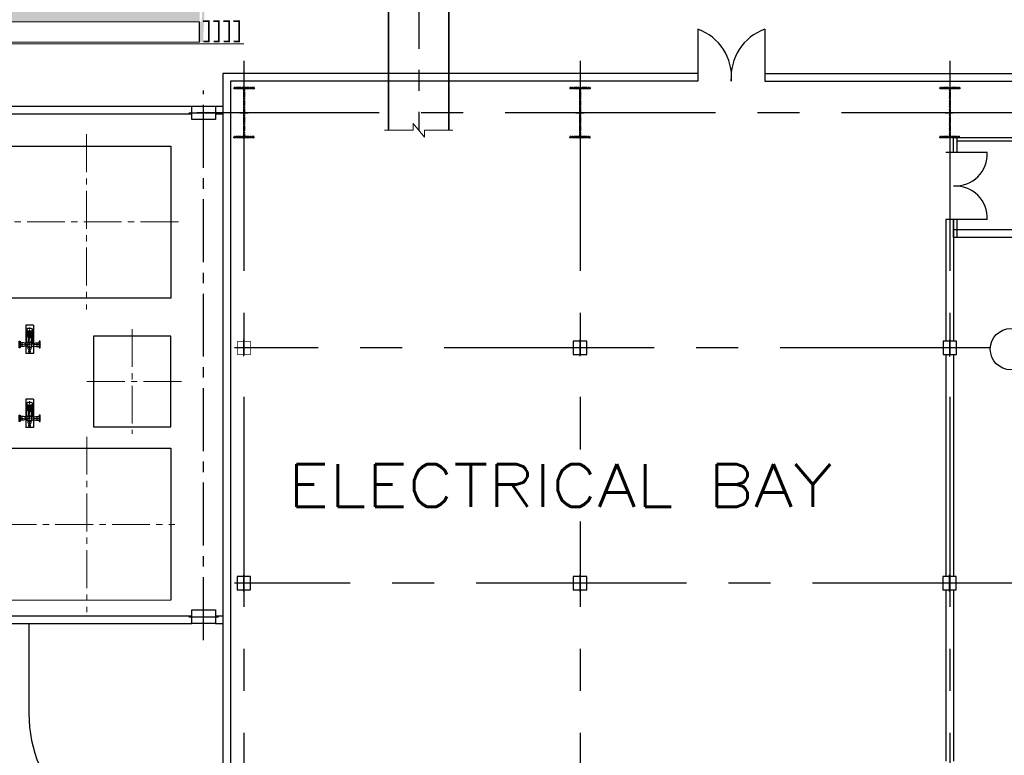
# Model space of a CAD drawing. Header units: inches. Extents: x -4968858 to -265257, y -220693 to 1871410.
# Tile 95 of 225: x -1962437 to -1933143, y 1156756 to 1178651. Entities that reach past the tile are written whole.
import ezdxf

# ---------------------------------------------------------------- set-up
doc = ezdxf.new("R2010")
doc.units = ezdxf.units.IN
doc.header["$MEASUREMENT"] = 0
for name, pattern in [('CENTER', [2, 1.25, -0.25, 0.25, -0.25]), ('CENTER2', [1.125, 0.75, -0.125, 0.125, -0.125]), ('CL-1', [1.25, 1, -0.125, 0, -0.125]), ('CONTINOUS', [0])]:
    doc.linetypes.add(name, pattern=pattern)
for name, color, linetype in [('Aux_col', 1, 'Continuous'), ('COL', 2, 'CENTER'), ('DIM', 2, 'Continuous'), ('EQP', 1, 'Continuous'), ('EQPT', 6, 'Continuous'), ('GRID', 8, 'Continuous'), ('PIPE', 1, 'Continuous'), ('PIPE RACK', 150, 'Continuous'), ('road', 1, 'Continuous'), ('VAULT', 7, 'Continuous'), ('WALL', 6, 'Continuous')]:
    doc.layers.add(name, color=color, linetype=linetype)
for name, color, linetype, lineweight in [('CEN', 120, 'CENTER', 13), ('CENTER', 1, 'CL-1', 13), ('P', 250, 'Continuous', 100)]:
    doc.layers.add(name, color=color, linetype=linetype, lineweight=lineweight)
doc.styles.add('S2', font='ROMANS')

# ---------------------------------------------------------------- blocks, each defined once
blk = doc.blocks.new('A$C41E52089')
at = {"layer": 'COL'}
h = blk.add_hatch(dxfattribs=at)
h.set_pattern_fill('ANSI31', color=1, scale=100, style=0)
h.paths.add_polyline_path([(300, -710), (0, -710), (0, -750), (300, -750)])
h.paths.add_polyline_path([(0, -710), (-300, -710), (-300, -750), (0, -750)])
h.paths.add_polyline_path([(0, 0), (-12, 0), (-12, -710), (0, -710)])
h.paths.add_polyline_path([(0, 710), (-12, 710), (-12, 0), (0, 0)])
h.paths.add_polyline_path([(12, 0), (0, 0), (0, -710), (12, -710)])
h.paths.add_polyline_path([(12, 710), (0, 710), (0, 0), (12, 0)])
h.paths.add_polyline_path([(300, 750), (0, 750), (0, 710), (12, 710), (300, 710)])
h.paths.add_polyline_path([(0, 750), (-300, 750), (-300, 710), (0, 710)])
at = {"layer": 'COL', "color": 1}
for p, q in [((-300, 750), (300, 750)), ((-300, 750), (-300, 710)), ((-300, 710), (300, 710)), ((-12, -710), (-12, 710)), ((12, -710), (12, 710)), ((300, 750), (300, 710)), ((-300, -710), (300, -710)), ((-300, -750), (-300, -710)), ((-300, -750), (300, -750)), ((300, -750), (300, -710))]:
    blk.add_line(p, q, dxfattribs=at)
at = {"layer": 'COL', "color": 2, "ltscale": 20}
for p, q in [((0, -790), (0, 790)), ((123, 0), (-123, 0))]:
    blk.add_line(p, q, dxfattribs=at)
blk = doc.blocks.new('A$C3C7577A7')
at = {"layer": 'Aux_col'}
for p, q in [((72206, 14200), (71806, 14200)), ((71806, 14200), (71806, 13800)), ((72006, 14250), (72006, 13750)), ((72206, 13800), (72206, 14200)), ((83200, 14199), (82800, 14199)), ((82800, 14199), (82800, 13799)), ((83000, 14249), (83000, 13749)), ((83200, 13799), (83200, 14199)), ((93206, 14200), (92806, 14200)), ((92806, 14200), (92806, 13800)), ((93006, 14250), (93006, 13750)), ((93206, 13800), (93206, 14200)), ((71756, 14000), (72256, 14000)), ((71806, 13800), (72206, 13800)), ((82582, 13999), (83407, 13999)), ((82750, 13999), (83250, 13999)), ((82800, 13799), (83200, 13799)), ((92756, 14000), (93256, 14000)), ((92806, 13800), (93206, 13800)), ((72200, 7201), (71800, 7201)), ((71800, 7201), (71800, 6801)), ((72000, 7251), (72000, 6751)), ((72200, 6801), (72200, 7201)), ((83200, 7200), (82800, 7200)), ((82800, 7200), (82800, 6800)), ((83000, 7250), (83000, 6750)), ((83200, 6800), (83200, 7200)), ((93000, 7250), (93000, 6750)), ((71750, 7001), (72250, 7001)), ((71800, 6801), (72200, 6801)), ((82750, 7000), (83250, 7000)), ((82800, 6800), (83200, 6800)), ((92744, 7000), (93244, 7000))]:
    blk.add_line(p, q, dxfattribs=at)
at = {"layer": 'Aux_col', "const_width": 20, "flags": 128}
for points in [[(93200, 7200), (92800, 7200)], [(92800, 7200), (92800, 6800)], [(93200, 6800), (93200, 7200)], [(92800, 6800), (93200, 6800)]]:
    blk.add_lwpolyline(points, dxfattribs=at)
blk = doc.blocks.new('COP')
at = {"layer": 'CEN', "ltscale": 0.1}
for p, q in [((88583, -750312), (88583, -749535)), ((88252, -749802), (88914, -749802)), ((88655, -750127), (88673, -750127))]:
    blk.add_line(p, q, dxfattribs=at)
at = {"layer": 'EQPT', "color": 4}
for p, q in [((88471, -750375), (88471, -749535)), ((88471, -749535), (88696, -749535)), ((88696, -750375), (88696, -749535)), ((88471, -750375), (88696, -750375))]:
    blk.add_line(p, q, dxfattribs=at)
at = {"layer": 'EQPT', "color": 1}
for p, q in [((88604, -749586), (88562, -749586)), ((88562, -749586), (88562, -749608)), ((88602, -749547), (88564, -749547)), ((88564, -749547), (88564, -749586)), ((88583, -749586), (88604, -749586)), ((88602, -749547), (88602, -749586)), ((88303, -749727), (88303, -749723)), ((88403, -749747), (88323, -749747)), ((88403, -749856), (88323, -749856)), ((88358, -749747), (88358, -749856)), ((88363, -749747), (88363, -749856)), ((88433, -749757), (88403, -749747)), ((88433, -749846), (88403, -749856)), ((88529, -749757), (88433, -749757)), ((88529, -749846), (88433, -749846)), ((88455, -749757), (88455, -749846)), ((88460, -749757), (88460, -749846)), ((88494, -749757), (88494, -749748)), ((88494, -749748), (88529, -749748)), ((88494, -750221), (88494, -749846)), ((88494, -749856), (88529, -749856)), ((88637, -749721), (88529, -749721)), ((88529, -749757), (88529, -749721)), ((88532, -749721), (88529, -749721)), ((88637, -749738), (88529, -749738)), ((88529, -749846), (88529, -749882)), ((88637, -749865), (88529, -749865)), ((88637, -749882), (88529, -749882)), ((88532, -749882), (88529, -749882)), ((88535, -750022), (88535, -749882)), ((88631, -750022), (88631, -749882)), ((88634, -749721), (88637, -749721)), ((88634, -749882), (88637, -749882)), ((88637, -749757), (88637, -749721)), ((88672, -749748), (88637, -749748)), ((88637, -749757), (88733, -749757)), ((88637, -749846), (88637, -749882)), ((88637, -749846), (88733, -749846)), ((88672, -749856), (88637, -749856)), ((88672, -749757), (88672, -749748)), ((88672, -749846), (88672, -750226)), ((88672, -749846), (88672, -749856)), ((88706, -749757), (88706, -749846)), ((88711, -749757), (88711, -749846)), ((88733, -749757), (88763, -749747)), ((88733, -749846), (88763, -749856)), ((88763, -749747), (88843, -749747)), ((88763, -749856), (88843, -749856)), ((88803, -749747), (88803, -749856)), ((88808, -749747), (88808, -749856)), ((88863, -749727), (88863, -749723)), ((88508, -750209), (88508, -750045)), ((88658, -750045), (88508, -750045)), ((88518, -750209), (88518, -750045)), ((88521, -750045), (88521, -750037)), ((88528, -750209), (88528, -750045)), ((88631, -750022), (88535, -750022)), ((88538, -750209), (88538, -750045)), ((88548, -750209), (88548, -750045)), ((88558, -750209), (88558, -750045)), ((88568, -750209), (88568, -750045)), ((88578, -750209), (88578, -750045)), ((88588, -750209), (88588, -750045)), ((88598, -750209), (88598, -750045)), ((88608, -750209), (88608, -750045)), ((88618, -750209), (88618, -750045)), ((88628, -750209), (88628, -750045)), ((88638, -750209), (88638, -750045)), ((88645, -750045), (88645, -750037)), ((88648, -750209), (88648, -750045)), ((88658, -750209), (88658, -750045)), ((88502, -750221), (88494, -750221)), ((88664, -750209), (88502, -750209)), ((88502, -750209), (88502, -750244)), ((88540, -750285), (88540, -750282)), ((88626, -750285), (88540, -750285)), ((88626, -750285), (88626, -750282)), ((88664, -750209), (88664, -750244)), ((88672, -750226), (88664, -750226))]:
    blk.add_line(p, q, dxfattribs=at)
for points in [[(88564, -749608), (88564, -749638, -0.256742), (88552, -749661, 0.367209), (88534, -749690), (88534, -749719)], [(88583, -749605, 0.322349), (88604, -749605)], [(88602, -749608), (88602, -749638, 0.256742), (88614, -749661, -0.367209), (88632, -749690), (88632, -749719)]]:
    blk.add_lwpolyline(points, format="xyb", dxfattribs=at)
blk.add_lwpolyline([(88604, -749586), (88604, -749608), (88604, -749608), (88562, -749608)], dxfattribs=at)
for points in [[(88275, -749738), (88273, -749738), (88273, -749865), (88275, -749865), (88275, -749897), (88303, -749897), (88303, -749706), (88275, -749706)], [(88540, -749721), (88540, -749716), (88547, -749716), (88547, -749721)], [(88540, -749882), (88540, -749888), (88547, -749888), (88547, -749882)], [(88555, -749721), (88555, -749716), (88562, -749716), (88562, -749721)], [(88555, -749882), (88555, -749888), (88562, -749888), (88562, -749882)], [(88611, -749721), (88611, -749716), (88604, -749716), (88604, -749721)], [(88611, -749882), (88611, -749888), (88604, -749888), (88604, -749882)], [(88626, -749721), (88626, -749716), (88619, -749716), (88619, -749721)], [(88626, -749882), (88626, -749888), (88619, -749888), (88619, -749882)], [(88891, -749738), (88893, -749738), (88893, -749865), (88891, -749865), (88891, -749897), (88863, -749897), (88863, -749706), (88891, -749706)], [(88658, -750117), (88658, -750137), (88661, -750137), (88661, -750117)], [(88668, -750233), (88668, -750238), (88664, -750238), (88664, -750233)]]:
    blk.add_lwpolyline(points, close=True, dxfattribs=at)
for centre, radius, start, end in [((88572, -749604), 18.3, 54.2666, 125.7334), ((88572, -749590), 18.3, 234.2666, 305.7334), ((88594, -749604), 18.3, 54.2666, 125.7334), ((88323, -749727), 20, 180, 270), ((88323, -749876), 20, 90, 180), ((88458, -749802), 84.2, 328.1448, 31.8552), ((88532, -749719), 2.24, 270, 0), ((88708, -749802), 84.2, 148.1448, 211.8552), ((88634, -749719), 2.24, 180, 270), ((88843, -749727), 20, 270, 0), ((88843, -749876), 20, 0, 90), ((88535, -750037), 14.4, 90, 180), ((88631, -750037), 14.4, 0, 90), ((88661, -750127), 5.7, 270, 90), ((88536, -750244), 33.3, 180, 270), ((88536, -750282), 4.4, 0, 90), ((88631, -750282), 4.4, 90, 180), ((88631, -750244), 33.3, 270, 0)]:
    blk.add_arc(centre, radius, start, end, dxfattribs=at)
blk = doc.blocks.new('123')
at = {"layer": 'CEN', "ltscale": 0.25}
for p, q in [((1284608, -606336), (1284608, -607457)), ((1284478, -606514), (1284738, -606514)), ((1284367, -606894), (1284849, -606894)), ((1284478, -607274), (1284738, -607274))]:
    blk.add_line(p, q, dxfattribs=at)
at = {"layer": 'CEN'}
for p, q in [((1284555, -606957), (1284537, -606939)), ((1284537, -606957), (1284555, -606939)), ((1284545, -606841), (1284563, -606823)), ((1284545, -606823), (1284563, -606841)), ((1284670, -606947), (1284653, -606965)), ((1284670, -606965), (1284653, -606947)), ((1284661, -606831), (1284679, -606849)), ((1284679, -606831), (1284661, -606849))]:
    blk.add_line(p, q, dxfattribs=at)
at = {"layer": 'CEN', "ltscale": 0.25}
for centre in [(1284608, -606514), (1284608, -607274)]:
    blk.add_circle(centre, 95, dxfattribs=at)
at = {"layer": 'EQPT', "color": 1}
for p, q in [((1284763, -606399), (1284453, -606399)), ((1284453, -606399), (1284453, -606432)), ((1284453, -606432), (1284527, -606432)), ((1284563, -606620), (1284563, -606705)), ((1284652, -606620), (1284652, -606705)), ((1284689, -606432), (1284763, -606432)), ((1284763, -606432), (1284763, -606399)), ((1284431, -606989), (1284431, -606798)), ((1284455, -606798), (1284431, -606798)), ((1284455, -606798), (1284479, -606798)), ((1284455, -606798), (1284479, -606798)), ((1284455, -606989), (1284455, -606798)), ((1284479, -606989), (1284479, -606798)), ((1284485, -606808), (1284479, -606808)), ((1284485, -606820), (1284479, -606820)), ((1284482, -606825), (1284482, -606826)), ((1284494, -606950), (1284491, -606950)), ((1284495, -606838), (1284492, -606838)), ((1284494, -606836), (1284498, -606836)), ((1284494, -606836), (1284498, -606836)), ((1284494, -606845), (1284498, -606845)), ((1284494, -606845), (1284498, -606845)), ((1284494, -606952), (1284498, -606952)), ((1284494, -606961), (1284498, -606961)), ((1284498, -606806), (1284498, -606982)), ((1284498, -606806), (1284559, -606806)), ((1284544, -606737), (1284512, -606737)), ((1284512, -606737), (1284512, -606765)), ((1284512, -606765), (1284703, -606765)), ((1284525, -606786), (1284525, -606837)), ((1284525, -606786), (1284691, -606786)), ((1284525, -606951), (1284525, -607002)), ((1284535, -606782), (1284535, -606786)), ((1284671, -606735), (1284544, -606735)), ((1284544, -606735), (1284544, -606737)), ((1284544, -606773), (1284544, -606782)), ((1284544, -606782), (1284544, -606786)), ((1284657, -606806), (1284717, -606806)), ((1284671, -606737), (1284671, -606735)), ((1284703, -606737), (1284671, -606737)), ((1284671, -606773), (1284671, -606782)), ((1284672, -606782), (1284672, -606786)), ((1284681, -606782), (1284681, -606786)), ((1284685, -606765), (1284685, -606771)), ((1284691, -606786), (1284691, -606837)), ((1284691, -606951), (1284691, -607002)), ((1284697, -606765), (1284697, -606771)), ((1284703, -606765), (1284703, -606737)), ((1284717, -606806), (1284717, -606982)), ((1284721, -606836), (1284717, -606836)), ((1284721, -606836), (1284717, -606836)), ((1284721, -606845), (1284717, -606845)), ((1284721, -606845), (1284717, -606845)), ((1284721, -606952), (1284717, -606952)), ((1284721, -606961), (1284717, -606961)), ((1284721, -606838), (1284725, -606838)), ((1284721, -606950), (1284725, -606950)), ((1284730, -606808), (1284737, -606808)), ((1284730, -606820), (1284737, -606820)), ((1284734, -606825), (1284734, -606826)), ((1284761, -606798), (1284737, -606798)), ((1284761, -606798), (1284737, -606798)), ((1284737, -606989), (1284737, -606798)), ((1284761, -606989), (1284761, -606798)), ((1284761, -606798), (1284785, -606798)), ((1284785, -606989), (1284785, -606798)), ((1284455, -606989), (1284431, -606989)), ((1284479, -606989), (1284455, -606989)), ((1284485, -606968), (1284479, -606968)), ((1284485, -606980), (1284479, -606980)), ((1284482, -606963), (1284482, -606961)), ((1284498, -606982), (1284559, -606982)), ((1284512, -607023), (1284703, -607023)), ((1284512, -607051), (1284512, -607023)), ((1284544, -607051), (1284512, -607051)), ((1284525, -607002), (1284691, -607002)), ((1284535, -607006), (1284535, -607002)), ((1284544, -607006), (1284544, -607002)), ((1284544, -607015), (1284544, -607006)), ((1284544, -607053), (1284544, -607051)), ((1284671, -607053), (1284544, -607053)), ((1284563, -607083), (1284563, -607168)), ((1284652, -607083), (1284652, -607168)), ((1284657, -606982), (1284717, -606982)), ((1284671, -607015), (1284671, -607006)), ((1284703, -607051), (1284671, -607051)), ((1284671, -607051), (1284671, -607053)), ((1284672, -607006), (1284672, -607002)), ((1284681, -607006), (1284681, -607002)), ((1284685, -607023), (1284685, -607017)), ((1284697, -607023), (1284697, -607017)), ((1284703, -607023), (1284703, -607051)), ((1284730, -606968), (1284737, -606968)), ((1284730, -606980), (1284737, -606980)), ((1284734, -606963), (1284734, -606961)), ((1284737, -606989), (1284761, -606989)), ((1284761, -606989), (1284785, -606989)), ((1284453, -607389), (1284453, -607356)), ((1284453, -607356), (1284527, -607356)), ((1284763, -607389), (1284453, -607389)), ((1284689, -607356), (1284763, -607356)), ((1284763, -607356), (1284763, -607389))]:
    blk.add_line(p, q, dxfattribs=at)
for points in [[(1284647, -606457, 1), (1284647, -606449), (1284569, -606449, 1), (1284569, -606457)], [(1284647, -606457, 1), (1284647, -606449), (1284569, -606449, 1), (1284569, -606457)], [(1284647, -606457, 1), (1284647, -606449), (1284569, -606449, 1), (1284569, -606457)], [(1284647, -606571, -1), (1284647, -606579), (1284569, -606579, -1), (1284569, -606571)], [(1284647, -607217, 1), (1284647, -607209), (1284569, -607209, 1), (1284569, -607217)], [(1284647, -607331, -1), (1284647, -607339), (1284569, -607339, -1), (1284569, -607331)], [(1284647, -607331, -1), (1284647, -607339), (1284569, -607339, -1), (1284569, -607331)], [(1284647, -607331, -1), (1284647, -607339), (1284569, -607339, -1), (1284569, -607331)]]:
    blk.add_lwpolyline(points, format="xyb", close=True, dxfattribs=at)
for points in [[(1284485, -606804), (1284479, -606804), (1284479, -606825), (1284485, -606825)], [(1284498, -606849), (1284494, -606849), (1284494, -606832), (1284498, -606832)], [(1284498, -606849), (1284494, -606849), (1284494, -606832), (1284498, -606832)], [(1284498, -606948), (1284494, -606948), (1284494, -606965), (1284498, -606965)], [(1284531, -606786), (1284531, -606782), (1284548, -606782), (1284548, -606786)], [(1284685, -606786), (1284685, -606782), (1284668, -606782), (1284668, -606786)], [(1284701, -606765), (1284701, -606771), (1284680, -606771), (1284680, -606765)], [(1284717, -606849), (1284721, -606849), (1284721, -606832), (1284717, -606832)], [(1284717, -606849), (1284721, -606849), (1284721, -606832), (1284717, -606832)], [(1284717, -606948), (1284721, -606948), (1284721, -606965), (1284717, -606965)], [(1284730, -606804), (1284737, -606804), (1284737, -606825), (1284730, -606825)], [(1284485, -606984), (1284479, -606984), (1284479, -606963), (1284485, -606963)], [(1284531, -607002), (1284531, -607006), (1284548, -607006), (1284548, -607002)], [(1284685, -607002), (1284685, -607006), (1284668, -607006), (1284668, -607002)], [(1284701, -607023), (1284701, -607017), (1284680, -607017), (1284680, -607023)], [(1284730, -606984), (1284737, -606984), (1284737, -606963), (1284730, -606963)]]:
    blk.add_lwpolyline(points, close=True, dxfattribs=at)
for points in [[(1284554, -606711), (1284554, -606705), (1284662, -606705), (1284662, -606711), (1284703, -606711), (1284703, -606733), (1284671, -606733), (1284671, -606735), (1284544, -606735), (1284544, -606733), (1284512, -606733), (1284512, -606711), (1284554, -606711)], [(1284554, -607077), (1284554, -607083), (1284662, -607083), (1284662, -607077), (1284703, -607077), (1284703, -607055), (1284671, -607055), (1284671, -607053), (1284544, -607053), (1284544, -607055), (1284512, -607055), (1284512, -607077), (1284554, -607077)]]:
    blk.add_lwpolyline(points, dxfattribs=at)
for centre, radius in [((1284608, -606514), 115), ((1284608, -606894), 101), ((1284546, -606948), 7.54), ((1284554, -606832), 7.54), ((1284608, -606894), 41.1), ((1284662, -606956), 7.54), ((1284670, -606840), 7.54), ((1284608, -607274), 115)]:
    blk.add_circle(centre, radius, dxfattribs=at)
for centre, radius, start, end in [((1284493, -606827), 11.2, 178.6435, 257.2579), ((1284493, -606961), 11.2, 102.7421, 181.3565), ((1284535, -606775), 9.8, 12.018, 84.9298), ((1284681, -606775), 9.8, 95.0702, 167.982), ((1284722, -606827), 11.2, 282.7421, 1.3565), ((1284722, -606961), 11.2, 358.6435, 77.2579), ((1284535, -607013), 9.8, 275.0702, 347.982), ((1284681, -607013), 9.8, 192.018, 264.9298)]:
    blk.add_arc(centre, radius, start, end, dxfattribs=at)
at = {"layer": 'PIPE'}
blk.add_line((1284494, -606850), (1284494, -606938), dxfattribs=at)
blk = doc.blocks.new('A$C652E157D')
at = {"layer": 'CENTER', "color": 2, "linetype": 'CENTER2', "ltscale": 1500}
for p, q in [((4675, 9647), (4675, 14864)), ((8729, 14543), (8729, 11423)), ((7852, 12983), (9606, 12983)), ((7299, 12256), (2051, 12256)), ((3325, 6440), (3325, 9559)), ((1859, 7999), (4791, 7999)), ((4685, 641), (4685, 5858)), ((1951, 3249), (7539, 3249))]:
    blk.add_line(p, q, dxfattribs=at)
at = {"layer": 'DIM', "color": 1, "linetype": 'CONTINOUS', "lineweight": 15}
blk.add_line((2175, 14506), (7195, 14506), dxfattribs=at)
at = {"layer": 'EQP', "color": 1, "linetype": 'Continuous'}
for p, q in [((2175, 9986), (2175, 14506)), ((2175, 9986), (2175, 14506)), ((7195, 14506), (7195, 9986)), ((7195, 14506), (7195, 9986)), ((7195, 9986), (2175, 9986)), ((7195, 9986), (2175, 9986)), ((4475, 9349), (2175, 9349)), ((2175, 9349), (2175, 6649)), ((4475, 6649), (4475, 9349)), ((2175, 6649), (4475, 6649)), ((2175, 5519), (7195, 5519)), ((2175, 999), (2175, 5519)), ((7195, 5519), (7195, 999)), ((7195, 999), (2175, 999))]:
    blk.add_line(p, q, dxfattribs=at)
at = {"layer": 'EQP', "color": 1, "linetype": 'Continuous', "const_width": 10}
blk.add_lwpolyline([(8129, 11865), (9329, 11865), (9329, 14101), (8129, 14101)], close=True, dxfattribs=at)
blk.add_lwpolyline([(8129, 11865), (9329, 11865), (9329, 14101), (8129, 14101)], close=True, dxfattribs=at)
for p in [(-1277083, 615993), (-1277083, 613793)]:
    blk.add_blockref('123', p)
at = {"layer": 'EQPT'}
for p in [(-82208, 758901), (-82208, 756701)]:
    blk.add_blockref('COP', p, dxfattribs=at)
blk = doc.blocks.new('TG')
for points in [[(560770, 114426), (560770, 113726), (560370, 113726), (560370, 114426)], [(575770, 114426), (575770, 113726), (575370, 113726), (575370, 114426)]]:
    blk.add_lwpolyline(points, close=True)
at = {"layer": 'DIM'}
blk.add_circle((567607, 138095), 615, dxfattribs=at)
at = {"layer": 'GRID', "linetype": 'CENTER', "ltscale": 5000}
for p, q in [((560570, 209303), (560570, 113876)), ((574570, 158438), (574570, 115000)), ((567570, 137481), (567570, 115000)), ((559027, 136276), (626259, 136276)), ((559027, 125276), (626259, 125276)), ((559027, 115276), (626259, 115276)), ((560570, 113633), (560570, 114519)), ((575570, 113633), (575570, 114519))]:
    blk.add_line(p, q, dxfattribs=at)
at = {"layer": 'GRID', "linetype": 'CENTER2', "ltscale": 2500}
blk.add_line((576268, 114076), (559904, 114076), dxfattribs=at)
at = {"layer": 'WALL'}
for p, q in [((559400, 134661), (559400, 168245)), ((559630, 134661), (559630, 168245)), ((561320, 142660, -370380), (561320, 136491, -370380)), ((561420, 142660, -370380), (561420, 136491, 150806)), ((564285, 142660), (564285, 136391)), ((564055, 142430, -370380), (564055, 136391, 16517)), ((561751, 137391), (561751, 136161)), ((563751, 137391), (563751, 136161)), ((561751, 136491), (561320, 136491)), ((561751, 136391, 53901), (561320, 136391)), ((564285, 136491), (563751, 136491)), ((563751, 136391), (567370, 136391)), ((563751, 136391), (567370, 136391)), ((564285, 136391, 370380), (563751, 136391, 303736)), ((567770, 136391), (574369, 136391)), ((574769, 136391), (579870, 136391)), ((563751, 136161), (567370, 136161)), ((567770, 136161), (574369, 136161)), ((574769, 136161), (579870, 136161)), ((559400, 130776), (559400, 134661)), ((559630, 130776), (559630, 134661)), ((558085, 130776), (559630, 130776)), ((558085, 130776), (559630, 130776)), ((558085, 128776), (559630, 128776)), ((558085, 128776), (559630, 128776)), ((559400, 128776), (559400, 114646)), ((559630, 128776), (559630, 114876)), ((559630, 114876), (598320, 114876)), ((559400, 114646), (598550, 114646)), ((560370, 114426), (560370, 114646)), ((560600, 114426), (560600, 114646)), ((575540, 114426), (575540, 114646)), ((575770, 114426), (575770, 114646)), ((560370, 104426), (560370, 114426)), ((560600, 104426), (560600, 113726)), ((575540, 107201), (575540, 113726)), ((575770, 107201), (575770, 113726))]:
    blk.add_line(p, q, dxfattribs=at)
for centre, radius, start, end in [((561803, 136443), 949, 356.8572, 93.1428), ((563699, 136443), 949, 86.8572, 183.1428), ((559500, 131269), 1498, 199.1893, 274.9792), ((559500, 128284), 1498, 85.0208, 160.8107)]:
    blk.add_arc(centre, radius, start, end, dxfattribs=at)
at = {"rotation": 270}
blk.add_blockref('A$C3C7577A7', (560570, 208276), dxfattribs=at)
at = {"layer": 'COL', "rotation": 270}
for p in [(560570, 136276), (560570, 125276), (560570, 115276)]:
    blk.add_blockref('A$C41E52089', p, dxfattribs=at)
at = {"layer": 'DIM', "color": 1, "linetype": 'CONTINOUS', "lineweight": 15, "rotation": 270}
blk.add_blockref('A$C652E157D', (560570, 115276), dxfattribs=at)
at = {"linetype": 'CONTINOUS', "lineweight": 15}
blk.add_wipeout([(572736, 116431), (572736, 135313), (570594, 135313), (570594, 116431)], dxfattribs=at)
at = {"color": 7, "linetype": 'CONTINOUS', "lineweight": 15, "style": 'S2', "width": 1.2}
blk.add_text('ELECTRICAL BAY', height=1260, rotation=90, dxfattribs=at).set_placement((572295, 116584))
blk = doc.blocks.new('TFMR YARD')
at = {"color": 2, "linetype": 'CENTER2', "ltscale": 5000}
blk.add_lwpolyline([(-144123, 247936), (-144123, 230516)], dxfattribs=at)
at = {"color": 1, "const_width": 50}
for points in [[(-145023, 245773), (-145023, 230516)], [(-143223, 245773), (-143223, 230516)]]:
    blk.add_lwpolyline(points, dxfattribs=at)
at = {"layer": 'DIM', "color": 1, "linetype": 'CONTINOUS', "lineweight": 15}
blk.add_lwpolyline([(-143104, 230516), (-143953, 230516), (-143953, 230312), (-144293, 230720), (-144293, 230516), (-145142, 230516)], dxfattribs=at)
blk = doc.blocks.new('CABLE TRENCH')
h = blk.add_hatch()
h.set_pattern_fill('CROSS', color=256, scale=1000, style=0)
h.set_pattern_definition([(0, (1482166.81, 231363.33), (250, 250), [125, -375]), (90, (1482229.31, 231300.83), (-250, 250), [125, -375])])
h.paths.add_polyline_path([(1072990, 230742), (1072990, 231342), (1079022, 231342), (1079022, 202809), (1078422, 202809), (1078422, 211528), (1072990, 211528), (1072990, 212128), (1078422, 212128), (1078422, 212728), (1072990, 212728), (1072990, 213328), (1078422, 213328), (1078422, 230742)], flags=17)
edge = h.paths.add_edge_path()
edge.add_line((1080222, 238987), (1079622, 238987))
edge.add_line((1079615, 238987), (1079622, 232542))
edge.add_line((1080222, 242594), (1080222, 222454))
edge.add_line((1072990, 231942), (1079622, 231942))
edge.add_line((1072990, 232542), (1079622, 232542))
edge.add_line((1079622, 231942), (1079622, 202809))
edge.add_line((1078422, 213328), (1078422, 221554))
edge.add_line((1080222, 220654), (1080222, 202809))
edge.add_line((1080222, 202809), (1079622, 202809))
edge.add_line((1080222, 222454), (1091093, 222454))
edge.add_line((1091009, 221254), (1080222, 221254))
edge.add_line((1080222, 221854), (1080222, 221254))
edge.add_line((1080222, 221854), (1091113, 221854))
edge.add_line((1091055, 220654), (1080222, 220654))
edge.add_line((1090954, 220654), (1090954, 221254))
edge.add_line((1090954, 221854), (1090954, 222454))
at = {"linetype": 'CONTINOUS', "lineweight": 15}
for p, q in [((1090954, 221254), (1080222, 221254)), ((1090954, 220654), (1080222, 220654)), ((1080572, 220604), (1092272, 220604))]:
    blk.add_line(p, q, dxfattribs=at)
blk.add_line((1090954, 220654), (1090954, 221254))
at = {"layer": 'VAULT', "const_width": 50}
for points in [[(1091068, 220676), (1091229, 220676), (1091229, 221276), (1091058, 221276)], [(1091368, 220676), (1091529, 220676), (1091529, 221276), (1091358, 221276)], [(1091668, 220676), (1091829, 220676), (1091829, 221276), (1091658, 221276)], [(1091968, 220676), (1092129, 220676), (1092129, 221276), (1091958, 221276)]]:
    blk.add_lwpolyline(points, dxfattribs=at)

msp = doc.modelspace()

# ---------------------------------------------------------------- block references
at = {"layer": 'PIPE RACK', "linetype": 'CONTINOUS', "lineweight": 15, "rotation": 270}
msp.add_blockref('TG', (-2071041.4, 1736451.5), dxfattribs=at)

# ---------------------------------------------------------------- next in the draw order: linework, layer by layer
at = {"layer": 'P', "color": 142, "linetype": 'CONTINOUS', "lineweight": 30}
msp.add_line((-1962164.9, 1160681.1), (-1962164.9, 1158006.6), dxfattribs=at)
msp.add_arc((-1958164.9, 1158006.6), 4000, 180, 270, dxfattribs=at)

# ---------------------------------------------------------------- next in the draw order: block references
at = {"color": 1, "linetype": 'CONTINOUS', "lineweight": 15}
msp.add_blockref('TFMR YARD', (-1806442, 944844), dxfattribs=at)
at = {"layer": 'road', "lineweight": 30}
msp.add_blockref('CABLE TRENCH', (-3048036.9, 957327.8), dxfattribs=at)

doc.saveas('drawing.dxf')
